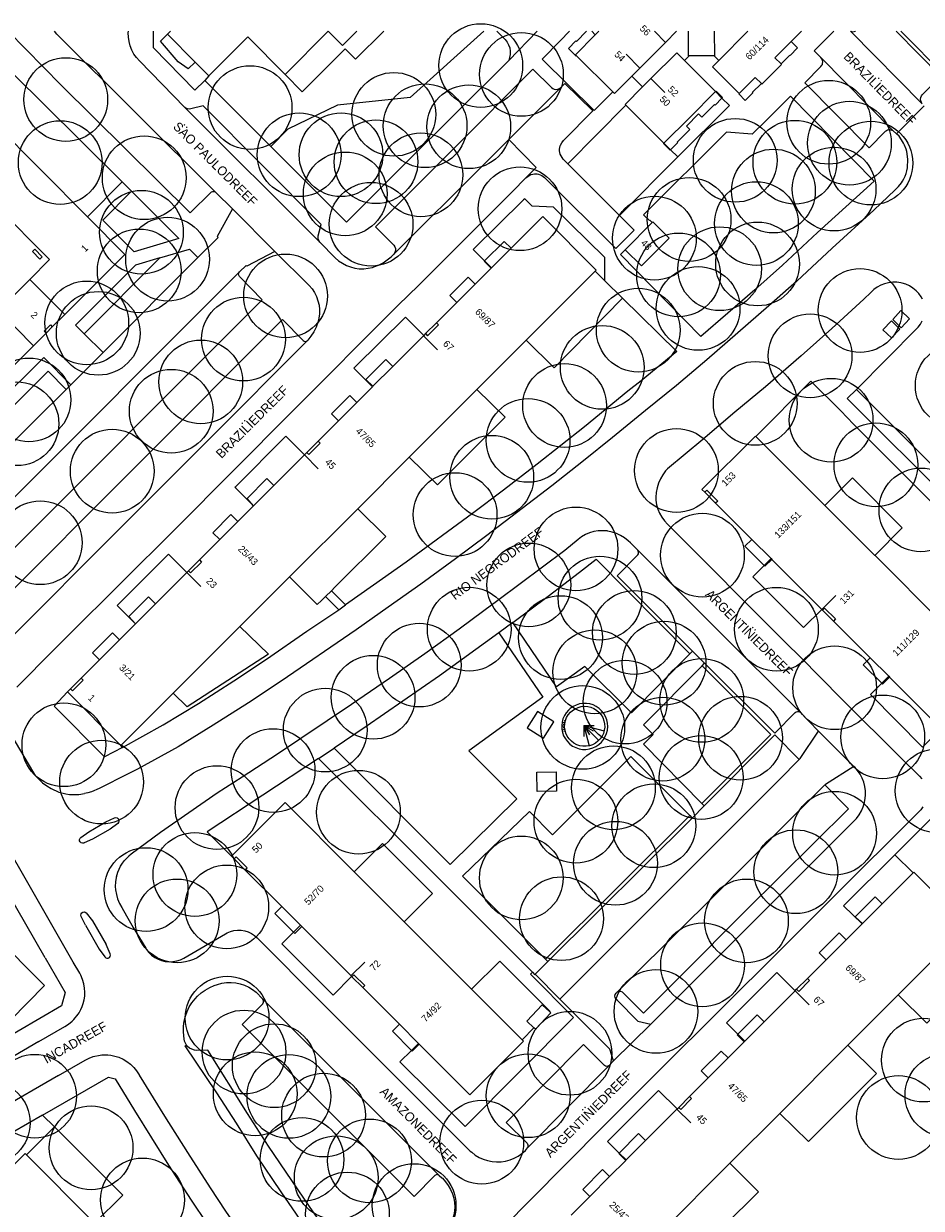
# Model space of a CAD drawing. Header units: metres. Extents: x 134994 to 136506, y 457393 to 459006.
# Tile 124 of 171: x 135505 to 135642, y 458820 to 459001. Entities that reach past the tile are written whole.
import ezdxf
from ezdxf.enums import TextEntityAlignment as Align

# ---------------------------------------------------------------- set-up
doc = ezdxf.new("R2010")
doc.units = ezdxf.units.M
for name, color, linetype, lineweight in [('B-WE-GR-BOOM-S', 250, 'Continuous', 13), ('B-WE-GW_TALUDLIJNEN', 251, 'Continuous', 5), ('B-WE-KG_BEBOUWING', 251, 'Continuous', 20), ('B-WE-KG_BEBOUWING TUSSENMUUR', 251, 'Continuous', 5), ('B-WE-KG_HUISNR', 251, 'Continuous', 5), ('B-WE-KG_ONDERGROND_REST', 251, 'Continuous', 5), ('B-WE-KG_STRAATNAAM', 251, 'Continuous', 5)]:
    doc.layers.add(name, color=color, linetype=linetype, lineweight=lineweight)
doc.styles.add('Styledgn000', font='dgn000.shx')

# ---------------------------------------------------------------- blocks, each defined once
blk = doc.blocks.new('SGR-BOOM_02')
blk.add_circle((0, 0), 6.4)

msp = doc.modelspace()

# ---------------------------------------------------------------- linework, layer by layer
at = {"layer": 'B-WE-GW_TALUDLIJNEN'}
for p, q in [((135513.89, 458953.76), (135525.46, 458965.36)), ((135587.34, 458893.8), (135586.89, 458893.79)), ((135587.39, 458894.31), (135586.94, 458894.37)), ((135587.35, 458894.06), (135587.12, 458894.07)), ((135587.34, 458893.55), (135587.12, 458893.52)), ((135587.44, 458894.55), (135587.24, 458894.6)), ((135590.27, 458893.91), (135590.26, 458892.19)), ((135590.27, 458893.91), (135591.84, 458893.91)), ((135590.27, 458893.91), (135591.1, 458890.79)), ((135590.27, 458893.91), (135591.11, 458892.45)), ((135590.27, 458893.91), (135592.56, 458891.61)), ((135590.27, 458893.91), (135591.7, 458893.08)), ((135590.27, 458893.91), (135593.37, 458893.08)), ((135587.38, 458893.29), (135586.93, 458893.2)), ((135587.42, 458893.04), (135587.23, 458892.98))]:
    msp.add_line(p, q, dxfattribs=at)
at = {"layer": 'B-WE-GW_TALUDLIJNEN', "flags": 128}
for points in [[(135500, 458939.73), (135508.39, 458948.04), (135511.14, 458945.25)], [(135586.88, 458893.88), (135586.91, 458893.35), (135587.01, 458892.83), (135587.18, 458892.33), (135587.44, 458891.86), (135587.76, 458891.43), (135588.13, 458891.06), (135588.56, 458890.75), (135589.04, 458890.51), (135589.54, 458890.34), (135590.06, 458890.25), (135590.59, 458890.24), (135591.12, 458890.31), (135591.63, 458890.46), (135592.11, 458890.68), (135592.55, 458890.97), (135592.95, 458891.32), (135593.28, 458891.73), (135593.55, 458892.19), (135593.75, 458892.68), (135593.88, 458893.19), (135593.92, 458893.72), (135593.89, 458894.25), (135593.77, 458894.77), (135593.58, 458895.26), (135593.32, 458895.72), (135592.99, 458896.14), (135592.6, 458896.5), (135592.17, 458896.8), (135591.69, 458897.03), (135591.18, 458897.19), (135590.66, 458897.27), (135590.12, 458897.26), (135589.6, 458897.18), (135589.1, 458897.02), (135588.62, 458896.79), (135588.18, 458896.49), (135587.92, 458896.25), (135587.57, 458895.85), (135587.29, 458895.4), (135587.08, 458894.91), (135586.94, 458894.4), (135586.88, 458893.88)], [(135587.33, 458893.66), (135587.36, 458894.16), (135587.46, 458894.64), (135587.64, 458895.1), (135587.89, 458895.53), (135588.21, 458895.91), (135588.53, 458896.19), (135588.94, 458896.46), (135589.4, 458896.66), (135589.88, 458896.78), (135590.37, 458896.83), (135590.86, 458896.79), (135591.34, 458896.68), (135591.8, 458896.49), (135592.22, 458896.23), (135592.59, 458895.9), (135592.91, 458895.52), (135593.16, 458895.09), (135593.33, 458894.63), (135593.43, 458894.15), (135593.46, 458893.66), (135593.4, 458893.16), (135593.26, 458892.69), (135593.05, 458892.24), (135592.77, 458891.83), (135592.43, 458891.48), (135592.03, 458891.18), (135591.6, 458890.95), (135591.13, 458890.79), (135590.64, 458890.71), (135590.14, 458890.72), (135589.66, 458890.79), (135589.19, 458890.95), (135588.75, 458891.18), (135588.36, 458891.48), (135588.02, 458891.84), (135587.74, 458892.25), (135587.53, 458892.7), (135587.39, 458893.17), (135587.33, 458893.66)]]:
    msp.add_lwpolyline(points, dxfattribs=at)
at = {"layer": 'B-WE-KG_BEBOUWING'}
for points in [[(135530.85, 458995.29), (135529.79, 458994.27), (135528.22, 458995.32), (135525.52, 458998.47), (135526.61, 458999.53)], [(135590.67, 459000), (135589.14, 458998.45), (135589.07, 458998.52), (135587.92, 458997.36), (135589.08, 458996.2), (135589.13, 458996.26)], [(135591.47, 459000), (135592.01, 458999.47)], [(135606.39, 458996.23), (135605.68, 458995.53)], [(135610.2, 458996.23), (135610.9, 458995.54)], [(135597.6, 458993.13), (135599.24, 458991.48)], [(135610.42, 458990.78), (135606.47, 458986.83), (135602.52, 458982.88)], [(135505.57, 458962.07), (135510.93, 458956.72)], [(135506.14, 458951.94), (135500.81, 458957.28)], [(135508.05, 458953.85), (135507.74, 458954.15), (135508.7, 458955.11), (135509, 458954.8)], [(135547.91, 458935.62), (135549.66, 458937.36)], [(135608.76, 458929.55), (135610.42, 458927.88)], [(135529.81, 458917.53), (135531.48, 458919.19)], [(135511.77, 458899.49), (135513.39, 458901.11)], [(135538.46, 458871.85), (135536.81, 458873.5)], [(135556.46, 458853.84), (135554.8, 458855.5)], [(135624.46, 458855.22), (135622.8, 458853.57)], [(135617.83, 458848.59), (135614.89, 458845.65), (135614.78, 458845.54)], [(135606.42, 458837.18), (135604.77, 458835.53)], [(135599.71, 458830.47), (135596.73, 458827.49), (135596.67, 458827.43)]]:
    msp.add_lwpolyline(points, dxfattribs=at)
at = {"layer": 'B-WE-KG_BEBOUWING', "flags": 128}
for points in [[(135555.55, 459000), (135553.36, 458997.8), (135551.18, 459000), (135544.61, 458993.41), (135538.89, 458999.13), (135532.94, 458993.19), (135530.85, 458995.29), (135526.61, 458999.53), (135527.08, 459000)], [(135604.46, 459000), (135602.76, 458998.29), (135598.85, 458994.38), (135597.6, 458993.13), (135594.94, 458990.46), (135594.68, 458990.72), (135589.13, 458996.26), (135588.97, 458996.42), (135592.01, 458999.47), (135592.54, 459000)], [(135610.22, 459000), (135610.26, 458996.23), (135610.2, 458996.23), (135606.39, 458996.23), (135606.26, 458996.23), (135606.26, 459000)], [(135615.34, 459000), (135610.9, 458995.54), (135609.92, 458994.56), (135614.02, 458990.47), (135616.47, 458992.93), (135617.42, 458991.99), (135617.5, 458991.91), (135620.5, 458994.91), (135620.42, 458995), (135619.48, 458995.93), (135621.96, 458998.42), (135623.53, 459000)], [(135621.96, 458998.42), (135622.95, 458997.44), (135621.82, 458996.3), (135621.76, 458996.36), (135620.42, 458995)], [(135617.42, 458991.99), (135616.03, 458990.64), (135616.09, 458990.58), (135614.95, 458989.43), (135613.96, 458990.41), (135614.02, 458990.47)], [(135500.17, 458985.92), (135514.37, 458971.65), (135520.1, 458965.9), (135510.93, 458956.72), (135509, 458954.8), (135508.05, 458953.85), (135506.14, 458951.94), (135500, 458945.8)], [(135566.08, 458953.78), (135565.78, 458953.48), (135565.75, 458953.45), (135561.05, 458948.75), (135558.03, 458945.73), (135557.97, 458945.67), (135555.56, 458943.26), (135552.77, 458940.47), (135549.66, 458937.36), (135549.97, 458937.05), (135548.22, 458935.31), (135547.91, 458935.62), (135547.54, 458935.25), (135542.88, 458930.58), (135539.78, 458927.48), (135539.77, 458927.47), (135537.38, 458925.08), (135534.59, 458922.3), (135531.48, 458919.19), (135531.79, 458918.88), (135530.13, 458917.22), (135529.81, 458917.53), (135529.57, 458917.29), (135524.79, 458912.51), (135521.74, 458909.45), (135521.73, 458909.45), (135519.27, 458906.99), (135516.23, 458903.95), (135513.39, 458901.11), (135513.7, 458900.8), (135512.08, 458899.18), (135511.77, 458899.49), (135511.3, 458899.02), (135519.48, 458890.85), (135527.47, 458898.83), (135537.68, 458909.04), (135537.76, 458909.11), (135545.27, 458916.62), (135555.69, 458927.03), (135563.56, 458934.9), (135573.89, 458945.23), (135581.45, 458952.78), (135592, 458963.32), (135592.17, 458963.49), (135583.98, 458971.67), (135579.14, 458966.83)], [(135567.74, 458955.44), (135566.08, 458953.78), (135566.39, 458953.47), (135568.06, 458955.13), (135567.74, 458955.44), (135570.86, 458958.55), (135573.64, 458961.34), (135576.11, 458963.81), (135575.04, 458964.85), (135575.08, 458964.89), (135578.08, 458967.89), (135579.14, 458966.83), (135576.14, 458963.83), (135576.11, 458963.81)], [(135570.86, 458958.55), (135569.8, 458959.61), (135572.58, 458962.4), (135573.64, 458961.34)], [(135558.03, 458945.73), (135556.95, 458946.77), (135559.99, 458949.81), (135561.05, 458948.75)], [(135552.77, 458940.47), (135551.71, 458941.53), (135554.5, 458944.32), (135555.56, 458943.26)], [(135645.11, 458909.53), (135634.84, 458919.81), (135634.78, 458919.86), (135627.1, 458927.54), (135616.58, 458938.07), (135616.52, 458938.13), (135608.33, 458929.97), (135608.76, 458929.55), (135609.07, 458929.86), (135610.74, 458928.19), (135610.42, 458927.88), (135615.96, 458922.34), (135618.9, 458919.4), (135619.02, 458919.28), (135626.65, 458911.64), (135626.77, 458911.53)], [(135539.78, 458927.48), (135538.78, 458928.6), (135541.82, 458931.65), (135542.88, 458930.58)], [(135534.59, 458922.3), (135533.53, 458923.36), (135536.32, 458926.15), (135537.38, 458925.08)], [(135615.96, 458922.34), (135614.9, 458921.28), (135617.84, 458918.34), (135617.96, 458918.22), (135619.02, 458919.28)], [(135521.74, 458909.45), (135520.69, 458910.53), (135523.73, 458913.57), (135524.79, 458912.51)], [(135628.43, 458909.86), (135626.77, 458911.53), (135627.08, 458911.84), (135628.74, 458910.17), (135628.43, 458909.86), (135634.04, 458904.25), (135636.88, 458901.41), (135637.01, 458901.28), (135644.53, 458893.75)], [(135516.23, 458903.95), (135515.17, 458905.01), (135518.21, 458908.05), (135519.27, 458906.99)], [(135634.04, 458904.25), (135632.98, 458903.19), (135635.82, 458900.35), (135635.93, 458900.23), (135637.01, 458901.28)], [(135544.09, 458866.22), (135546.95, 458863.36), (135547.13, 458863.18), (135546.07, 458862.12), (135545.89, 458862.3), (135543.03, 458865.16), (135544.09, 458866.22), (135538.46, 458871.85), (135538.78, 458872.16), (135537.12, 458873.82), (135536.81, 458873.5), (135536.39, 458873.93), (135544.58, 458882.11), (135555.15, 458871.54), (135562.8, 458863.89), (135562.87, 458863.82), (135573.11, 458853.57), (135580.82, 458845.86), (135581.02, 458845.66), (135572.82, 458837.47), (135565.11, 458845.18), (135564.04, 458844.14), (135563.93, 458844.24), (135561, 458847.18), (135562.06, 458848.24), (135556.46, 458853.84), (135556.77, 458854.16), (135555.12, 458855.81), (135554.8, 458855.5), (135554.75, 458855.55), (135554.67, 458855.63), (135547.13, 458863.18)], [(135635.88, 458866.64), (135634.82, 458867.7), (135631.78, 458864.66), (135632.87, 458863.63), (135635.88, 458866.64), (135640.6, 458871.36), (135640.7, 458871.46), (135648.86, 458863.26), (135648.8, 458863.2), (135638.34, 458852.73), (135630.76, 458845.14), (135630.64, 458845.02), (135620.24, 458834.61), (135612.71, 458827.09), (135612.61, 458826.98), (135602.15, 458816.51)], [(135588.31, 458819.07), (135591.17, 458821.93), (135594.2, 458824.97), (135596.67, 458827.43), (135595.61, 458828.5), (135595.67, 458828.55), (135598.65, 458831.54), (135599.71, 458830.47), (135604.53, 458835.29), (135604.77, 458835.53), (135605.08, 458835.22), (135606.73, 458836.87), (135606.42, 458837.18), (135609.28, 458840.04), (135612.32, 458843.08), (135614.78, 458845.54), (135613.73, 458846.61), (135613.82, 458846.71), (135616.77, 458849.65), (135617.83, 458848.59), (135622.56, 458853.32), (135622.59, 458853.35), (135622.8, 458853.57), (135623.12, 458853.25), (135624.77, 458854.91), (135624.46, 458855.22), (135627.32, 458858.08), (135630.36, 458861.12), (135632.8, 458863.56), (135632.87, 458863.63)], [(135500, 458861.96), (135507.79, 458854.17), (135500, 458846.25)], [(135627.32, 458858.08), (135626.26, 458859.14), (135629.3, 458862.18), (135630.36, 458861.12)], [(135565.11, 458845.18), (135565, 458845.29), (135562.06, 458848.24)], [(135609.28, 458840.04), (135608.22, 458841.1), (135611.26, 458844.14), (135612.32, 458843.08)], [(135515.47, 458817.84), (135505.03, 458828.28), (135504.83, 458828.48), (135500, 458823.67)], [(135591.17, 458821.93), (135590.11, 458822.99), (135593.14, 458826.03), (135594.2, 458824.97)]]:
    msp.add_lwpolyline(points, dxfattribs=at)
for points in [[(135605.95, 458985.49), (135606.47, 458984.97), (135604.53, 458983.03), (135604.6, 458982.96), (135603.52, 458981.9), (135603.45, 458981.83), (135602.5, 458982.8), (135602.52, 458982.88), (135596.69, 458988.71), (135596.58, 458988.82), (135599.24, 458991.48), (135600.53, 458992.77), (135604.48, 458996.72), (135605.68, 458995.53), (135610.42, 458990.78), (135610.5, 458990.82), (135611.47, 458989.87), (135611.39, 458989.79), (135610.34, 458988.72), (135610.27, 458988.79), (135608.33, 458986.85), (135607.81, 458987.37)], [(135508.55, 458965.09), (135505.57, 458962.07), (135503.66, 458960.16), (135502.71, 458959.2), (135500.81, 458957.28), (135500, 458956.46), (135491.75, 458964.71), (135488.55, 458967.9), (135492.9, 458972.18), (135497.26, 458976.47), (135500, 458973.7), (135500.42, 458973.28)], [(135600.73, 458970.78), (135600.8, 458970.85), (135603.3, 458968.36), (135599.08, 458964.13), (135596.58, 458966.61)], [(135585.24, 458850), (135582.88, 458847.46), (135582.63, 458847.68), (135581.55, 458848.68), (135583.92, 458851.22), (135585.07, 458850.15)]]:
    msp.add_lwpolyline(points, close=True, dxfattribs=at)
at = {"layer": 'B-WE-KG_BEBOUWING TUSSENMUUR'}
for p, q in [((135601.05, 459000), (135602.76, 458998.29)), ((135596.73, 458996.5), (135598.85, 458994.38)), ((135600.53, 458992.77), (135602.65, 458990.65)), ((135565.76, 458953.44), (135567.88, 458951.32)), ((135547.54, 458935.25), (135549.67, 458933.13)), ((135529.58, 458917.28), (135531.71, 458915.16)), ((135626.64, 458911.62), (135628.78, 458913.76)), ((135554.66, 458855.63), (135556.77, 458857.73)), ((135622.57, 458853.32), (135624.7, 458851.2)), ((135604.51, 458835.28), (135606.64, 458833.16))]:
    msp.add_line(p, q, dxfattribs=at)
at = {"layer": 'B-WE-KG_ONDERGROND_REST'}
for p, q in [((135578.78, 458995.55), (135583.13, 459000)), ((135642.02, 458988.9), (135631.02, 459000)), ((135562.77, 458979.56), (135578.78, 458995.55)), ((135626.51, 458996.01), (135637.59, 458984.79)), ((135532.94, 458993.19), (135532.3, 458992.49)), ((135532.3, 458992.49), (135542.39, 458982.38)), ((135586.75, 458991.41), (135578.8, 458983.45)), ((135529.26, 458988.37), (135549.88, 458967.78)), ((135587.81, 458979.75), (135596.69, 458988.71)), ((135642.33, 458988.59), (135638.09, 458984.34)), ((135638.09, 458984.34), (135637.59, 458984.79)), ((135578.8, 458983.45), (135575.19, 458979.85)), ((135604.64, 458980.8), (135595.72, 458971.85)), ((135561.18, 458965.87), (135575.19, 458979.85)), ((135595.72, 458971.85), (135587.81, 458979.75)), ((135514.37, 458971.65), (135519.68, 458976.96)), ((135519.68, 458976.96), (135521.1, 458975.55)), ((135581.42, 458977.62), (135579.34, 458975.5)), ((135521.1, 458975.55), (135522.54, 458974.13)), ((135534.02, 458975.35), (135536.55, 458972.84)), ((135536.55, 458972.84), (135543.03, 458966.36)), ((135534.38, 458968.49), (135531.24, 458965.4)), ((135516.78, 458950.89), (135531.24, 458965.4)), ((135537.61, 458963.22), (135538.63, 458964.21)), ((135500, 458925.62), (135537.61, 458963.22)), ((135592, 458963.32), (135593.5, 458961.84)), ((135596.19, 458959.2), (135593.5, 458961.84)), ((135637.5, 458955.94), (135638.74, 458957.31)), ((135640.08, 458956.03), (135638.74, 458957.31)), ((135637.29, 458955.72), (135636.01, 458954.39)), ((135638.59, 458954.47), (135637.29, 458955.72)), ((135638.8, 458954.69), (135637.5, 458955.94)), ((135638.8, 458954.69), (135640.08, 458956.03)), ((135513.89, 458953.76), (135516.78, 458950.89)), ((135637.31, 458953.14), (135636.01, 458954.39)), ((135638.59, 458954.47), (135637.31, 458953.14)), ((135511.84, 458945.95), (135516.78, 458950.89)), ((135511.14, 458945.25), (135511.84, 458945.95)), ((135537.06, 458930.44), (135544.55, 458937.94)), ((135550.71, 458913.54), (135550.78, 458913.61)), ((135550.78, 458913.61), (135551.68, 458914.48)), ((135552.81, 458911.59), (135550.78, 458913.61)), ((135551.68, 458914.48), (135553.83, 458912.33)), ((135552.81, 458911.59), (135553.83, 458912.33)), ((135579.41, 458909.65), (135577.28, 458908.07)), ((135606.5, 458904.85), (135606.9, 458905.27)), ((135608.74, 458903.42), (135606.9, 458905.27)), ((135608.36, 458903.01), (135608.74, 458903.42)), ((135626.14, 458893.03), (135623.32, 458895.92)), ((135623.34, 458888.84), (135626.14, 458893.03)), ((135626.14, 458893.03), (135631.56, 458887.65)), ((135519.74, 458890.53), (135519.48, 458890.85)), ((135549.71, 458888.84), (135552.07, 458890.44)), ((135623.17, 458888.69), (135623.34, 458888.84)), ((135631.56, 458887.65), (135627.21, 458884.88)), ((135627.12, 458884.81), (135627.21, 458884.88)), ((135606.84, 458879.74), (135608.68, 458881.59)), ((135608.68, 458881.59), (135608.32, 458881.95)), ((135584.41, 458858.16), (135606.47, 458880.12)), ((135584.75, 458857.81), (135606.84, 458879.74)), ((135606.47, 458880.12), (135606.84, 458879.74)), ((135637.81, 458874.14), (135640.6, 458871.36)), ((135507.9, 458858.39), (135500, 458872.08)), ((135514.08, 458863.38), (135516.16, 458859.69)), ((135515.14, 458864.05), (135517.25, 458860.41)), ((135551.93, 458852.67), (135544.1, 458860.5)), ((135582.83, 458855.87), (135584.75, 458857.81)), ((135584.75, 458857.81), (135584.41, 458858.16)), ((135554.75, 458855.55), (135551.93, 458852.67)), ((135586.62, 458852.08), (135582.83, 458855.87)), ((135619.8, 458856.12), (135612.09, 458848.43)), ((135622.59, 458853.35), (135619.8, 458856.12)), ((135568.14, 458825.14), (135541.16, 458852.12)), ((135594.22, 458844.42), (135586.62, 458852.08)), ((135600.52, 458848.27), (135594.81, 458842.62)), ((135598.52, 458848.7), (135600.52, 458848.27)), ((135506.95, 458845.61), (135500.71, 458841.99)), ((135594.81, 458842.62), (135594.22, 458844.42)), ((135581.63, 458829.33), (135594.14, 458841.94)), ((135594.81, 458842.62), (135594.14, 458841.94)), ((135509.94, 458840.41), (135500, 458834.67)), ((135601.69, 458838.11), (135593.91, 458830.31)), ((135604.53, 458835.29), (135601.69, 458838.11)), ((135507.51, 458834.35), (135500, 458830.02)), ((135507.51, 458834.35), (135509.31, 458832.55)), ((135505.03, 458828.28), (135509.31, 458832.55))]:
    msp.add_line(p, q, dxfattribs=at)
at = {"layer": 'B-WE-KG_ONDERGROND_REST', "flags": 128}
for points in [[(135534.02, 458975.35), (135533.93, 458975.4), (135533.71, 458975.47), (135533.48, 458975.46), (135533.27, 458975.38), (135530.07, 458972.24), (135510.37, 458991.78), (135502.23, 459000)], [(135534.02, 458975.35), (135509.71, 458999.56), (135509.33, 459000)], [(135529.26, 458988.37), (135522.33, 458995.46), (135521.87, 458995.97), (135521.48, 458996.52), (135521.15, 458997.12), (135520.9, 458997.75), (135520.73, 458998.41), (135520.63, 458999.09), (135520.61, 458999.77), (135520.63, 459000)], [(135532.3, 458992.49), (135530.81, 458991.01), (135524.47, 458997.44), (135524.48, 459000)], [(135575, 459000), (135563.73, 458989.87), (135552.59, 458988.7), (135545.03, 458985.02), (135542.39, 458982.38)], [(135559.67, 459000), (135555.36, 458995.71), (135553.79, 458997.33), (135547.2, 458990.72), (135544.61, 458993.41)], [(135576.98, 459000), (135577.95, 458999.03), (135578.25, 458998.74), (135578.55, 458998.34), (135578.77, 458997.91), (135578.93, 458997.44), (135579.01, 458996.95), (135579, 458996.46), (135578.92, 458995.97), (135578.78, 458995.55)], [(135594.68, 458990.72), (135591.87, 458987.88), (135583.91, 458995.75), (135586.63, 458998.54), (135588.1, 459000)], [(135628.5, 459000), (135625.5, 458997.01), (135626.51, 458996.01)], [(135631.09, 459000), (135631.35, 458999.93), (135631.62, 458999.94), (135631.81, 459000)], [(135642.02, 458988.9), (135641.88, 458989.11), (135641.78, 458989.35), (135641.75, 458989.61), (135641.79, 458989.87), (135641.89, 458990.11), (135642.05, 458990.32), (135644.87, 458993.1), (135638.03, 459000)], [(135638.76, 459000), (135645.5, 458993.19), (135650.77, 458998.47), (135649.25, 459000)], [(135500, 458996.51), (135503.33, 458993.17), (135507.58, 458988.98), (135519.68, 458976.96)], [(135637.59, 458984.79), (135637.24, 458984.9), (135637.07, 458984.92), (135636.89, 458984.91), (135636.72, 458984.88), (135636.52, 458984.79), (135636.34, 458984.66), (135633.87, 458982.19), (135624.04, 458992.12), (135626.51, 458994.61), (135626.67, 458994.83), (135626.74, 458994.94), (135626.78, 458995.07), (135626.81, 458995.31), (135626.77, 458995.54), (135626.67, 458995.79), (135626.51, 458996.01)], [(135570.47, 458982.2), (135582.48, 458994.2), (135585.33, 458991.4), (135585.53, 458991.26), (135585.75, 458991.16), (135586.01, 458991.12), (135586.27, 458991.14), (135586.4, 458991.18), (135586.53, 458991.25), (135586.75, 458991.41)], [(135587.81, 458979.75), (135587.11, 458980.45), (135586.79, 458980.94), (135586.66, 458981.21), (135586.58, 458981.49), (135586.55, 458981.74), (135586.55, 458982), (135586.59, 458982.25), (135586.65, 458982.5), (135586.68, 458982.57), (135586.88, 458982.96), (135587.15, 458983.31), (135591.62, 458987.83), (135587.37, 458992.02), (135586.75, 458991.41)], [(135634.66, 458977.11), (135621.85, 458990.08), (135618.06, 458986.25), (135616.02, 458984.25), (135612.1, 458984.57), (135599.4, 458971.95), (135600.3, 458971.05), (135600.38, 458971.12), (135600.73, 458970.78)], [(135604.64, 458980.8), (135612.52, 458988.65), (135611.39, 458989.79)], [(135611.39, 458989.79), (135610.42, 458990.78)], [(135549.88, 458967.78), (135549.73, 458968.02), (135549.64, 458968.29), (135549.64, 458968.58), (135549.67, 458968.73), (135550.12, 458970.44), (135532.06, 458988.58), (135530.18, 458988.15), (135529.92, 458988.1), (135529.65, 458988.14), (135529.4, 458988.25), (135529.26, 458988.37)], [(135634.6, 458972.64), (135637.87, 458975.74), (135638.37, 458976.26), (135638.82, 458976.82), (135639, 458977.09), (135639.2, 458977.46), (135639.38, 458977.83), (135639.55, 458978.25), (135639.67, 458978.67), (135639.76, 458979.11), (135639.82, 458980.45), (135639.63, 458981.61), (135639.53, 458981.99), (135639.3, 458982.59), (135639.16, 458982.88), (135639, 458983.16), (135638.6, 458983.79), (135638.46, 458983.97), (135638.09, 458984.34)], [(135542.39, 458982.38), (135554, 458970.81), (135562.77, 458979.56)], [(135578.8, 458983.45), (135582.97, 458979.16), (135581.42, 458977.62)], [(135603.52, 458981.9), (135602.52, 458982.88)], [(135570.47, 458982.2), (135558.41, 458970.13), (135561.22, 458967.3), (135561.37, 458967.05), (135561.45, 458966.77), (135561.46, 458966.47), (135561.38, 458966.19), (135561.23, 458965.93), (135561.18, 458965.87)], [(135604.64, 458980.8), (135603.52, 458981.9)], [(135581.42, 458977.62), (135581.92, 458977.95), (135582.19, 458978.08), (135582.48, 458978.17), (135582.7, 458978.21), (135582.92, 458978.21), (135583.14, 458978.19), (135583.35, 458978.14), (135583.6, 458978.05), (135583.83, 458977.94), (135584.26, 458977.64), (135595.15, 458966.77), (135597.97, 458969.61), (135595.72, 458971.85)], [(135634.66, 458977.11), (135626.01, 458969.25), (135620.64, 458964.24), (135616.4, 458960.5), (135608.16, 458953.33)], [(135579.34, 458975.5), (135579.15, 458975.28), (135565.02, 458961.19), (135561.85, 458958.06), (135545.57, 458941.78), (135527.81, 458923.97), (135525.68, 458921.81), (135521.59, 458917.76), (135509.3, 458905.5), (135503.56, 458899.75)], [(135522.54, 458974.13), (135528.34, 458968.3), (135521.52, 458966.31), (135516.7, 458971.15), (135521.1, 458975.55)], [(135581.03, 458974.23), (135573.36, 458966.62), (135575.08, 458964.89)], [(135582.39, 458973.26), (135581.24, 458974.41), (135581.03, 458974.23)], [(135593.5, 458961.84), (135593.46, 458965.42), (135585.65, 458973.13), (135582.39, 458973.26)], [(135634.6, 458972.64), (135628.23, 458966.85), (135622.84, 458961.82), (135618.56, 458958.04), (135609.07, 458949.79), (135604.42, 458945.84), (135599.7, 458942.02), (135594.67, 458937.92), (135590.2, 458934.34), (135585.36, 458930.53), (135575.43, 458922.94), (135570.64, 458919.37), (135565.34, 458915.5), (135560.37, 458911.97), (135555.47, 458908.53), (135544, 458900.66), (135538.98, 458897.36), (135533.57, 458893.92), (135528.25, 458890.65), (135522, 458887.22), (135520.61, 458886.49), (135516.14, 458884.28), (135514.98, 458883.76), (135514.45, 458883.6), (135513.91, 458883.48)], [(135536.55, 458972.84), (135534.21, 458968.63), (135534.38, 458968.49)], [(135549.88, 458967.78), (135552.27, 458965.36), (135552.78, 458964.92), (135553.35, 458964.53), (135553.96, 458964.21), (135554.6, 458963.97), (135555.26, 458963.8), (135555.94, 458963.71), (135556.62, 458963.7), (135557.3, 458963.77), (135557.97, 458963.91), (135558.17, 458963.98), (135558.89, 458964.26), (135559.57, 458964.62), (135560.21, 458965.04), (135560.82, 458965.54), (135561.18, 458965.87)], [(135506.31, 458966.7), (135507.45, 458965.52), (135507.1, 458965.17), (135505.95, 458966.35), (135506.31, 458966.7)], [(135525.46, 458965.36), (135529.97, 458966.67), (135531.24, 458965.4)], [(135543.03, 458966.36), (135538.73, 458964.08), (135538.63, 458964.21)], [(135543.03, 458966.36), (135548.29, 458961.13), (135548.72, 458960.61), (135549.1, 458960.05), (135549.4, 458959.44), (135549.62, 458958.8), (135549.78, 458958.15), (135549.85, 458957.47), (135549.84, 458956.8), (135549.76, 458956.13), (135549.6, 458955.49), (135549.32, 458954.76), (135548.97, 458954.05), (135548.55, 458953.39), (135548.06, 458952.77), (135548, 458952.71)], [(135608.16, 458953.33), (135595.88, 458965.89), (135596.58, 458966.61)], [(135525.46, 458965.36), (135521.73, 458964.27), (135512.55, 458955.1), (135513.89, 458953.76)], [(135575.08, 458964.89), (135576.14, 458963.83)], [(135500, 458917.88), (135541.1, 458958.96), (135537.6, 458962.54), (135537.5, 458962.71), (135537.47, 458962.9), (135537.52, 458963.09), (135537.61, 458963.22)], [(135642.03, 458959.06), (135641.83, 458959.41), (135641.48, 458959.91), (135641.06, 458960.35), (135640.59, 458960.74), (135640.07, 458961.07), (135639.51, 458961.32), (135638.92, 458961.5), (135638.74, 458961.54), (135638.12, 458961.63), (135637.49, 458961.63), (135636.87, 458961.56), (135636.26, 458961.41), (135635.68, 458961.18), (135635.13, 458960.88), (135634.62, 458960.51), (135634.17, 458960.08), (135633.06, 458959.05), (135628.17, 458954.59), (135623.48, 458950.39), (135618.05, 458945.65), (135613.38, 458941.77), (135608.47, 458937.6), (135603.05, 458933.14), (135602.76, 458932.8), (135602.33, 458932.21), (135601.97, 458931.58), (135601.68, 458930.92), (135601.46, 458930.23), (135601.32, 458929.51), (135601.27, 458928.79), (135601.3, 458928.32), (135601.4, 458927.63), (135601.59, 458926.97), (135601.85, 458926.33), (135602.19, 458925.72), (135602.59, 458925.16), (135603.05, 458924.65), (135621.22, 458906.48), (135623.33, 458904.39), (135629.68, 458897.99), (135638.92, 458888.73), (135641.39, 458886.35), (135641.58, 458886.15), (135641.93, 458885.72)], [(135596.19, 458959.2), (135585.71, 458948.55), (135581.45, 458952.78)], [(135596.19, 458959.2), (135604.47, 458951.06), (135599.02, 458946.57)], [(135500, 458911.73), (135544.18, 458955.93), (135547.36, 458952.75), (135547.52, 458952.64), (135547.7, 458952.6), (135547.89, 458952.64), (135548, 458952.71)], [(135555.27, 458948.66), (135562.99, 458956.3), (135565.78, 458953.48)], [(135631.95, 458945.26), (135641.23, 458954.62), (135641.38, 458954.78), (135641.72, 458955.23), (135641.99, 458955.73)], [(135503.17, 458907.81), (135518.28, 458922.98), (135532.89, 458937.56), (135548, 458952.71)], [(135500, 458942.55), (135507.69, 458950.16), (135511.84, 458945.95)], [(135557.97, 458945.67), (135555.12, 458948.49), (135555.27, 458948.66)], [(135599.02, 458946.57), (135596.99, 458944.97), (135590.39, 458939.55), (135583.15, 458933.84), (135577.98, 458929.87), (135573.26, 458926.31), (135563.1, 458918.88), (135558.12, 458915.32), (135553.83, 458912.33)], [(135616.58, 458938.07), (135625, 458946.52), (135629.56, 458941.96), (135631.52, 458939.97), (135682.4, 458889.09), (135674.45, 458881.26), (135668.56, 458875.49), (135662.88, 458869.8), (135660.04, 458872.65)], [(135500, 458934.17), (135506.5, 458940.67), (135511.14, 458945.25)], [(135573.89, 458945.23), (135578.26, 458941.03), (135567.88, 458930.67), (135563.56, 458934.9)], [(135631.95, 458945.26), (135630.54, 458943.88), (135646.46, 458928), (135660.32, 458914.11), (135665.17, 458909.3), (135666.81, 458909.72), (135666.99, 458909.75), (135667.11, 458909.74)], [(135631.95, 458945.26), (135644.05, 458933.15), (135662.91, 458914.32), (135667.31, 458909.94)], [(135547.54, 458935.25), (135544.69, 458938.09), (135544.55, 458937.94)], [(135634.78, 458919.86), (135638.96, 458924.11), (135631.33, 458931.76), (135627.1, 458927.54)], [(135539.77, 458927.47), (135536.92, 458930.3), (135537.06, 458930.44)], [(135555.69, 458927.03), (135559.98, 458922.8), (135552.21, 458915.01), (135551.68, 458914.48)], [(135598.53, 458920.67), (135597.39, 458921.79), (135597.04, 458922.14), (135596.49, 458922.57), (135595.9, 458922.94), (135595.27, 458923.24), (135594.62, 458923.46), (135593.94, 458923.61), (135593.82, 458923.62), (135593.14, 458923.67), (135592.47, 458923.64), (135591.8, 458923.53), (135591.15, 458923.34), (135590.52, 458923.08), (135589.93, 458922.74), (135589.39, 458922.34), (135587.35, 458920.66), (135577.12, 458912.99), (135574.96, 458911.42), (135571.19, 458908.63), (135565.94, 458904.86), (135560.54, 458901.08), (135554.74, 458897.1), (135543.43, 458889.5), (135538.03, 458886.01), (135534.21, 458883.57), (135525.55, 458877.52), (135521.04, 458874.22), (135520.69, 458873.94)], [(135519.09, 458912.41), (135526.77, 458920.07), (135529.57, 458917.29)], [(135579.41, 458909.65), (135584.79, 458913.66), (135589.62, 458917.32), (135592.13, 458919.29), (135606.5, 458904.85)], [(135606.9, 458905.27), (135595.35, 458916.77), (135598.5, 458919.98), (135598.61, 458920.15), (135598.65, 458920.35), (135598.6, 458920.55), (135598.53, 458920.67)], [(135623.32, 458895.92), (135610.4, 458908.8), (135598.53, 458920.67)], [(135617.84, 458918.34), (135618.9, 458919.4)], [(135626.65, 458911.64), (135623.87, 458908.86), (135616.13, 458916.63), (135617.84, 458918.34)], [(135545.27, 458916.62), (135549.52, 458912.38), (135550.17, 458913.02), (135550.71, 458913.54)], [(135521.73, 458909.45), (135518.92, 458912.24), (135519.09, 458912.41)], [(135519.74, 458890.53), (135525.97, 458894.02), (135531.34, 458897.26), (135536.76, 458900.71), (135541.75, 458904.03), (135547.93, 458908.32), (135552.81, 458911.59)], [(135537.68, 458909.04), (135542.06, 458904.78), (135529.63, 458896.74), (135527.47, 458898.83)], [(135577.28, 458908.07), (135568.21, 458901.5), (135557, 458893.76), (135552.07, 458890.44)], [(135577.28, 458908.07), (135583.99, 458898.24), (135572.68, 458890.03), (135580.02, 458882.67), (135569.85, 458872.65), (135552.07, 458890.44)], [(135606.5, 458904.85), (135597.56, 458895.81), (135590.43, 458902.93), (135586.09, 458899.79), (135579.41, 458909.65)], [(135608.36, 458903.01), (135599.38, 458893.99), (135600.85, 458892.5), (135599.4, 458891.05), (135608.32, 458881.95)], [(135608.32, 458881.95), (135618.85, 458892.52), (135608.36, 458903.01)], [(135608.74, 458903.42), (135619.46, 458892.72), (135622.59, 458895.87), (135622.75, 458895.99), (135622.95, 458896.05), (135623.14, 458896.02), (135623.32, 458895.92)], [(135635.82, 458900.35), (135636.88, 458901.41)], [(135519.74, 458890.53), (135517, 458889.1), (135509.28, 458896.86), (135511.3, 458899.02)], [(135644.89, 458893.39), (135642.06, 458890.6), (135634.08, 458898.62), (135635.82, 458900.35)], [(135501.83, 458896.17), (135501.75, 458895.55), (135501.78, 458895.02), (135501.89, 458894.36), (135502.07, 458893.72), (135502.33, 458893.11), (135502.66, 458892.53), (135506.1, 458886.66), (135506.4, 458886.27), (135506.93, 458885.68), (135507.52, 458885.14), (135508.16, 458884.67), (135508.84, 458884.26), (135510.01, 458883.7)], [(135581.6, 458893.56), (135584.11, 458891.95), (135585.7, 458894.44), (135583.19, 458896.05), (135581.6, 458893.56)], [(135608.68, 458881.59), (135619.46, 458892.45), (135623.17, 458888.69)], [(135549.71, 458888.84), (135532.68, 458877.62), (135536.39, 458873.93)], [(135549.71, 458888.84), (135567.41, 458871.21), (135578.65, 458859.96), (135582.42, 458856.17)], [(135606.47, 458880.12), (135597.45, 458889.13), (135585.49, 458877.2), (135581.95, 458880.77), (135571.71, 458870.85), (135584.41, 458858.16)], [(135586.62, 458852.08), (135607.03, 458872.49), (135620.13, 458885.61), (135623.17, 458888.69)], [(135583.07, 458886.75), (135586.05, 458886.8), (135586.1, 458883.85), (135583.12, 458883.8), (135583.07, 458886.75)], [(135600.52, 458848.27), (135631.48, 458879.2), (135631.95, 458879.7), (135632.36, 458880.25), (135632.7, 458880.84), (135632.97, 458881.47), (135633.17, 458882.13), (135633.28, 458882.8), (135633.32, 458883.22), (135633.31, 458883.9), (135633.23, 458884.57), (135633.06, 458885.23), (135632.82, 458885.86), (135632.51, 458886.46), (135632.13, 458887.02), (135631.69, 458887.53), (135631.56, 458887.65)], [(135627.12, 458884.81), (135630.73, 458881.18), (135614.99, 458865.55), (135605.22, 458855.75), (135599.41, 458849.95), (135596.35, 458852.99), (135596.17, 458853.15), (135595.94, 458853.24), (135595.69, 458853.26), (135595.45, 458853.2), (135595.29, 458853.1)], [(135627.12, 458884.81), (135610.69, 458868.39), (135597.51, 458855.27), (135595.29, 458853.1)], [(135510.01, 458883.7), (135511.09, 458883.44), (135511.61, 458883.37), (135512.14, 458883.33), (135512.59, 458883.33), (135513.03, 458883.35), (135513.91, 458883.48)], [(135642.11, 458881.48), (135641.79, 458881.02), (135641.41, 458880.61), (135628.26, 458867.5), (135620.68, 458859.98), (135610.83, 458850.14), (135602.14, 458841.5), (135593.24, 458832.59), (135581.99, 458821.3), (135570.64, 458809.78)], [(135664.42, 458863.01), (135663.73, 458864.07), (135660.3, 458867.51), (135645.81, 458882.14), (135637.81, 458874.14)], [(135513.17, 458876.46), (135513.24, 458876.65), (135513.37, 458876.79), (135514.58, 458877.66), (135517.19, 458879.18), (135518.51, 458879.79), (135518.71, 458879.81), (135518.91, 458879.76), (135519.07, 458879.64), (135519.17, 458879.46), (135519.19, 458879.26), (135519.14, 458879.07), (135519.01, 458878.91), (135517.83, 458878.03), (135515.17, 458876.54), (135513.88, 458875.94), (135513.8, 458875.91), (135513.6, 458875.89), (135513.41, 458875.95), (135513.26, 458876.09), (135513.18, 458876.26), (135513.17, 458876.46)], [(135513.22, 458856.06), (135512.21, 458857.73), (135504.63, 458870.9), (135500, 458878.9)], [(135562.8, 458863.89), (135567.11, 458868.2), (135559.46, 458875.86), (135555.15, 458871.54)], [(135518.81, 458870.77), (135519.02, 458871.46), (135519.22, 458871.93), (135519.45, 458872.39), (135519.73, 458872.85), (135519.88, 458873.07), (135520.05, 458873.27), (135520.69, 458873.94)], [(135637.81, 458874.14), (135629.97, 458866.32), (135632.8, 458863.56)], [(135518.81, 458870.77), (135518.78, 458870.65), (135518.67, 458869.98), (135518.63, 458869.3), (135518.67, 458868.8), (135518.79, 458868.08), (135518.99, 458867.38), (135519.27, 458866.71), (135519.61, 458866.07), (135520.34, 458864.78), (135521.37, 458863.03), (135523.29, 458859.87), (135523.4, 458859.68), (135523.76, 458859.22), (135524.18, 458858.81), (135524.65, 458858.46), (135525.16, 458858.17), (135525.71, 458857.96), (135526.28, 458857.83), (135526.86, 458857.77), (135527.45, 458857.8), (135528.03, 458857.9), (135528.59, 458858.08), (135529.11, 458858.34), (135535.46, 458862.04), (135535.72, 458862.19), (135536.23, 458862.41), (135536.77, 458862.56), (135537.32, 458862.63), (135537.88, 458862.62), (135538.43, 458862.52), (135538.96, 458862.35), (135539.46, 458862.11), (135539.92, 458861.8), (135540.33, 458861.42), (135550.32, 458851.42), (135572.91, 458828.86), (135573.12, 458828.67), (135573.67, 458828.24), (135574.27, 458827.89), (135574.9, 458827.6), (135575.56, 458827.39), (135576.24, 458827.25), (135576.93, 458827.19), (135577.63, 458827.22), (135578.31, 458827.32), (135578.98, 458827.5), (135579.63, 458827.76), (135580.24, 458828.09), (135580.81, 458828.49), (135581.33, 458828.95), (135581.63, 458829.33)], [(135514.08, 458863.38), (135513.41, 458864.72), (135513.36, 458864.91), (135513.39, 458865.11), (135513.5, 458865.27), (135513.66, 458865.38), (135513.85, 458865.42), (135514.04, 458865.37), (135514.2, 458865.26), (135515.14, 458864.05)], [(135545.89, 458862.3), (135546.95, 458863.36)], [(135648.8, 458863.2), (135653.18, 458858.89), (135642.71, 458848.4), (135638.34, 458852.73)], [(135544.1, 458860.5), (135545.89, 458862.3)], [(135516.16, 458859.69), (135517.01, 458858.53), (135517.16, 458858.4), (135517.35, 458858.34), (135517.54, 458858.35), (135517.72, 458858.45), (135517.84, 458858.6), (135517.89, 458858.79), (135517.87, 458858.99), (135517.86, 458859.02), (135517.25, 458860.41)], [(135507.9, 458858.39), (135510.97, 458853.07), (135510.43, 458851.06), (135500.4, 458845.25), (135500, 458845.62)], [(135585.07, 458850.15), (135585.11, 458850.18), (135577.41, 458857.87), (135573.11, 458853.57)], [(135506.95, 458845.61), (135510.89, 458847.88), (135511.49, 458848.27), (135512.05, 458848.72), (135512.28, 458848.94), (135512.97, 458849.75), (135513.12, 458849.98), (135513.37, 458850.48), (135513.57, 458850.94), (135513.73, 458851.42), (135513.86, 458851.97), (135513.95, 458852.52), (135513.97, 458853.13), (135513.93, 458853.73), (135513.83, 458854.42), (135513.64, 458855.09), (135513.38, 458855.73), (135513.22, 458856.06)], [(135582.42, 458856.17), (135582.13, 458855.89), (135588.71, 458849.28), (135572.12, 458832.62), (135562.15, 458842.47), (135563.93, 458844.24)], [(135582.42, 458856.17), (135582.76, 458855.81), (135582.83, 458855.87)], [(135529.5, 458845.06), (135529.25, 458845.56), (135529.23, 458845.66), (135529.1, 458846.41), (135529.04, 458847.18), (135529.07, 458847.95), (135529.17, 458848.71), (135529.36, 458849.46), (135529.62, 458850.18), (135529.95, 458850.87), (135530.35, 458851.52), (135530.82, 458852.13), (135531.18, 458852.5), (135531.76, 458853.01), (135532.39, 458853.45), (135533.07, 458853.83), (135533.77, 458854.13), (135534.26, 458854.31), (135534.94, 458854.49), (135535.63, 458854.59), (135536.34, 458854.61), (135537.04, 458854.55), (135537.72, 458854.42), (135538.39, 458854.2), (135539.03, 458853.91), (135539.63, 458853.55), (135540.19, 458853.12), (135541.16, 458852.12)], [(135568.14, 458825.14), (135567.97, 458825.24), (135567.78, 458825.26), (135567.59, 458825.19), (135567.51, 458825.13), (135564.31, 458821.91), (135538.01, 458848.21), (135541.18, 458851.37), (135541.27, 458851.59), (135541.28, 458851.82), (135541.21, 458852.04), (135541.16, 458852.12)], [(135598.52, 458848.7), (135595.34, 458851.89), (135595.17, 458852.07), (135595.06, 458852.3), (135595.03, 458852.55), (135595.08, 458852.79), (135595.19, 458853), (135595.29, 458853.1)], [(135612.09, 458848.43), (135613.82, 458846.71)], [(135580.82, 458845.86), (135582.63, 458847.68)], [(135613.82, 458846.71), (135614.89, 458845.65)], [(135552.93, 458810.28), (135552.67, 458810.1), (135551.41, 458811.98), (135549.22, 458814.99), (135543.98, 458822.6), (135540.29, 458828.13), (135537.16, 458833.11), (135534.13, 458837.77), (135529.3, 458844.91), (135529.5, 458845.06)], [(135552.93, 458810.28), (135552.8, 458810.55), (135552.74, 458810.85), (135552.77, 458811.15), (135552.84, 458811.4), (135553.55, 458812.98), (135551.02, 458816.51), (135548.32, 458820.38), (135542.05, 458829.6), (135538.86, 458834.57), (135532.77, 458844.28), (135531.11, 458844.24), (135530.72, 458844.28), (135530.34, 458844.4), (135529.99, 458844.59), (135529.68, 458844.84), (135529.5, 458845.06)], [(135563.93, 458844.24), (135565, 458845.29)], [(135594.14, 458841.94), (135593.96, 458841.83), (135593.76, 458841.8), (135593.56, 458841.85), (135593.45, 458841.92), (135590.23, 458845.12), (135578.41, 458833.24), (135581.61, 458830.04), (135581.7, 458829.82), (135581.71, 458829.59), (135581.65, 458829.36), (135581.63, 458829.33)], [(135630.64, 458845.02), (135635, 458840.69), (135624.6, 458830.29), (135620.24, 458834.61)], [(135509.94, 458840.41), (135514.02, 458842.75), (135514.62, 458843.06), (135515.26, 458843.29), (135515.49, 458843.35), (135516.06, 458843.48), (135516.55, 458843.54), (135517.03, 458843.56), (135517.49, 458843.55), (135517.94, 458843.51), (135518.57, 458843.38), (135519.18, 458843.18), (135519.81, 458842.89), (135520.4, 458842.54), (135520.95, 458842.11), (135521.45, 458841.63), (135521.89, 458841.09), (135522.26, 458840.51), (135522.28, 458840.47)], [(135507.51, 458834.35), (135517.58, 458840.17), (135518.62, 458839.91), (135521.56, 458835.05), (135526.75, 458826.71), (135530.24, 458821.35), (135532.62, 458817.77), (135536.66, 458811.91), (135543.53, 458802.15), (135546.23, 458798.53), (135547.11, 458797.32), (135550.74, 458792.5), (135552.89, 458789.72), (135559.2, 458781.73), (135562.17, 458778.08)], [(135522.28, 458840.47), (135526.17, 458834.17), (135529.66, 458828.63), (135533.12, 458823.25), (135535.5, 458819.69), (135539.55, 458813.8), (135546.72, 458803.64), (135550.03, 458799.08), (135555.33, 458792.15), (135558.8, 458787.73), (135566.31, 458778.48), (135572.01, 458771.74)], [(135509.31, 458832.55), (135519.77, 458822.11), (135515.47, 458817.84)], [(135593.91, 458830.31), (135595.67, 458828.55)], [(135595.67, 458828.55), (135596.73, 458827.49)], [(135612.61, 458826.98), (135616.95, 458822.64), (135606.45, 458812.17), (135602.15, 458816.51)], [(135568.14, 458825.14), (135568.56, 458824.77), (135568.65, 458824.69), (135569.13, 458824.17), (135569.55, 458823.6), (135569.9, 458822.99), (135570.18, 458822.34), (135570.38, 458821.66), (135570.51, 458820.97), (135570.55, 458820.26), (135570.51, 458819.7), (135570.38, 458819.03), (135570.17, 458818.39), (135569.89, 458817.78), (135569.53, 458817.2), (135569.11, 458816.67), (135568.64, 458816.2)]]:
    msp.add_lwpolyline(points, dxfattribs=at)

# ---------------------------------------------------------------- block references
at = {"layer": 'B-WE-GR-BOOM-S'}
for p in [(135574.51, 458994.75), (135580.72, 458993.41), (135511.06, 458989.56), (135539.23, 458988.33), (135561.22, 458987.3), (135565.99, 458985.56), (135572.68, 458985.4), (135627.71, 458986.08), (135630.88, 458982.89), (135510.21, 458979.92), (135546.74, 458981.12), (135553.14, 458981.12), (135558.49, 458980.05), (135613.42, 458980.27), (135622.54, 458979.98), (135634.17, 458979.85), (135565.36, 458978.06), (135523.05, 458977.61), (135628.53, 458975.87), (135553.79, 458975.14), (135619.26, 458975.58), (135580.51, 458972.87), (135557.74, 458970.5), (135606.36, 458971.23), (135616.65, 458970.6), (135522.63, 458969.27), (135601.06, 458968.37), (135526.63, 458965.17), (135522.29, 458963.37), (135611.04, 458963.71), (135616.84, 458964.43), (135604.75, 458962.75), (135544.66, 458959.54), (135607.74, 458957.64), (135632.5, 458957.32), (135514.26, 458955.42), (135598.59, 458954.32), (135516.03, 458953.83), (135538.23, 458952.95), (135624.86, 458950.39), (135593.08, 458948.63), (135531.7, 458946.4), (135647.37, 458945.84), (135505.43, 458943.65), (135527.19, 458941.92), (135587.33, 458942.8), (135616.48, 458943.13), (135503.6, 458940.01), (135628.08, 458940.55), (135581.74, 458937.47), (135518.16, 458932.77), (135604.43, 458932.87), (135634.92, 458933.73), (135576.19, 458931.83), (135570.58, 458926.12), (135641.8, 458926.84), (135507.16, 458921.83), (135589.07, 458920.88), (135608.4, 458919.93), (135581.86, 458915.37), (135592.74, 458913.36), (135572.75, 458908.62), (135586.7, 458907.33), (135597.99, 458908.11), (135619.71, 458908.6), (135602.54, 458903.42), (135565.11, 458903.13), (135591.95, 458902.09), (135558.05, 458898.2), (135628.62, 458899.66), (135596.57, 458897.48), (135608.3, 458897.72), (135550.74, 458893.2), (135590.1, 458893.6), (135510.77, 458890.95), (135602.35, 458891.81), (135614.23, 458891.95), (135635.98, 458892.14), (135542.75, 458887), (135608.21, 458885.94), (135516.54, 458885.24), (135594.8, 458884.37), (135644.29, 458883.91), (135534.18, 458881.34), (135555.81, 458880.64), (135589.05, 458879.27), (135600.97, 458878.57), (135628.6, 458877.42), (135595.11, 458872.83), (135530.8, 458871.12), (135622.68, 458871.55), (135580.71, 458870.59), (135523.34, 458868.82), (135535.67, 458866.16), (135528.09, 458864.03), (135586.85, 458864.37), (135615.13, 458864.02), (135608.42, 458857.32), (135535.73, 458849.18), (135601.3, 458850.19), (135538.31, 458843.99), (135588.15, 458843.79), (135542.94, 458841.9), (135642.19, 458842.76), (135506.3, 458837.22), (135540.02, 458837.6), (135545.18, 458837.21), (135581.76, 458837.3), (135645.79, 458837.39), (135499.2, 458833.16), (135550.48, 458834.35), (135638.37, 458833.98), (135514.93, 458829.34), (135574.66, 458830.21), (135547.18, 458827.57), (135557.5, 458827.35), (135552.41, 458824.78), (135522.79, 458821.38), (135564.32, 458820.52), (135554.12, 458819.23)]:
    msp.add_blockref('SGR-BOOM_02', p, dxfattribs=at)

# ---------------------------------------------------------------- texts
at = {"layer": 'B-WE-KG_HUISNR', "linetype": 'Continuous', "style": 'Styledgn000'}
for s, height, rotation, p in [('56', 1.054, 315.0542, (135600.21, 458999.58)), ('54', 1.054, 315.0542, (135596.33, 458995.62)), ('50', 1.054, 315.0542, (135603.24, 458988.79)), ('1', 1.05, 44.783, (135514.21, 458967.11)), ('2', 1.05, 316.1931, (135506.53, 458956.36))]:
    msp.add_text(s, height=height, rotation=rotation, dxfattribs=at).set_placement(p, align=Align.MIDDLE_RIGHT)
for s, height, rotation, p in [('60/114', 1.054, 44.9845, (135615.23, 458995.9)), ('52', 1.054, 315.0542, (135603.38, 458991.38)), ('48', 1.054, 315.0542, (135599.26, 458967.9)), ('69/87', 1.054, 314.9845, (135573.93, 458957.38)), ('67', 1.054, 314.9845, (135569.02, 458952.51)), ('47/65', 1.054, 314.9845, (135555.68, 458939.16)), ('45', 1.054, 314.9845, (135550.97, 458934.42)), ('153', 1.054, 44.9845, (135611.57, 458930.72)), ('133/151', 1.054, 44.9845, (135619.65, 458922.8)), ('25/43', 1.054, 314.9845, (135537.69, 458921.14)), ('23', 1.054, 314.9845, (135532.81, 458916.23)), ('131', 1.054, 44.9845, (135629.65, 458912.74)), ('111/129', 1.054, 44.9845, (135637.72, 458904.75)), ('3/21', 1.054, 314.9845, (135519.49, 458903.01)), ('1', 1.05, 314.9845, (135514.75, 458898.36)), ('50', 1.054, 44.9767, (135539.78, 458874.68)), ('52/70', 1.054, 44.9922, (135547.78, 458866.74)), ('72', 1.054, 44.9767, (135557.8, 458856.67)), ('69/87', 1.054, 314.9922, (135630.55, 458857.13)), ('67', 1.054, 314.9922, (135625.66, 458852.27)), ('74/92', 1.054, 44.9922, (135565.7, 458848.84)), ('47/65', 1.054, 314.9922, (135612.55, 458839.07)), ('45', 1.054, 314.9922, (135607.72, 458834.29)), ('25/43', 1.054, 314.9922, (135594.43, 458820.9))]:
    msp.add_text(s, height=height, rotation=rotation, dxfattribs=at).set_placement(p, align=Align.MIDDLE_LEFT)
at = {"layer": 'B-WE-KG_STRAATNAAM', "style": 'Styledgn000'}
for s, rotation, p in [('BRAZILIEDREEF', 314.5068, (135629.88, 458996.01)), ('..', 315.1129, (135635.09, 458992.91)), ('SAO PAULODREEF', 315.0014, (135527.36, 458985.3)), ('..', 134.7557, (135529.81, 458985.21)), ('BRAZILIEDREEF', 45, (135534.86, 458934.61)), ('..', 44.7557, (135537.94, 458939.83)), ('RIO NEGRODREEF', 36.5817, (135570.56, 458913.01)), ('ARGENTINIEDREEF', 315.2213, (135608.74, 458913.81)), ('..', 315.0588, (135615.84, 458908.97)), ('INCADREEF', 29.4823, (135508.11, 458842.16)), ('ARGENTINIEDREEF', 44.7994, (135585.15, 458827.78)), ('AMAZONEDREEF', 314.8106, (135558.97, 458837.8)), ('..', 44.9117, (135589.98, 458834.9))]:
    msp.add_text(s, height=1.4, rotation=rotation, dxfattribs=at).set_placement(p)

doc.saveas('drawing.dxf')
